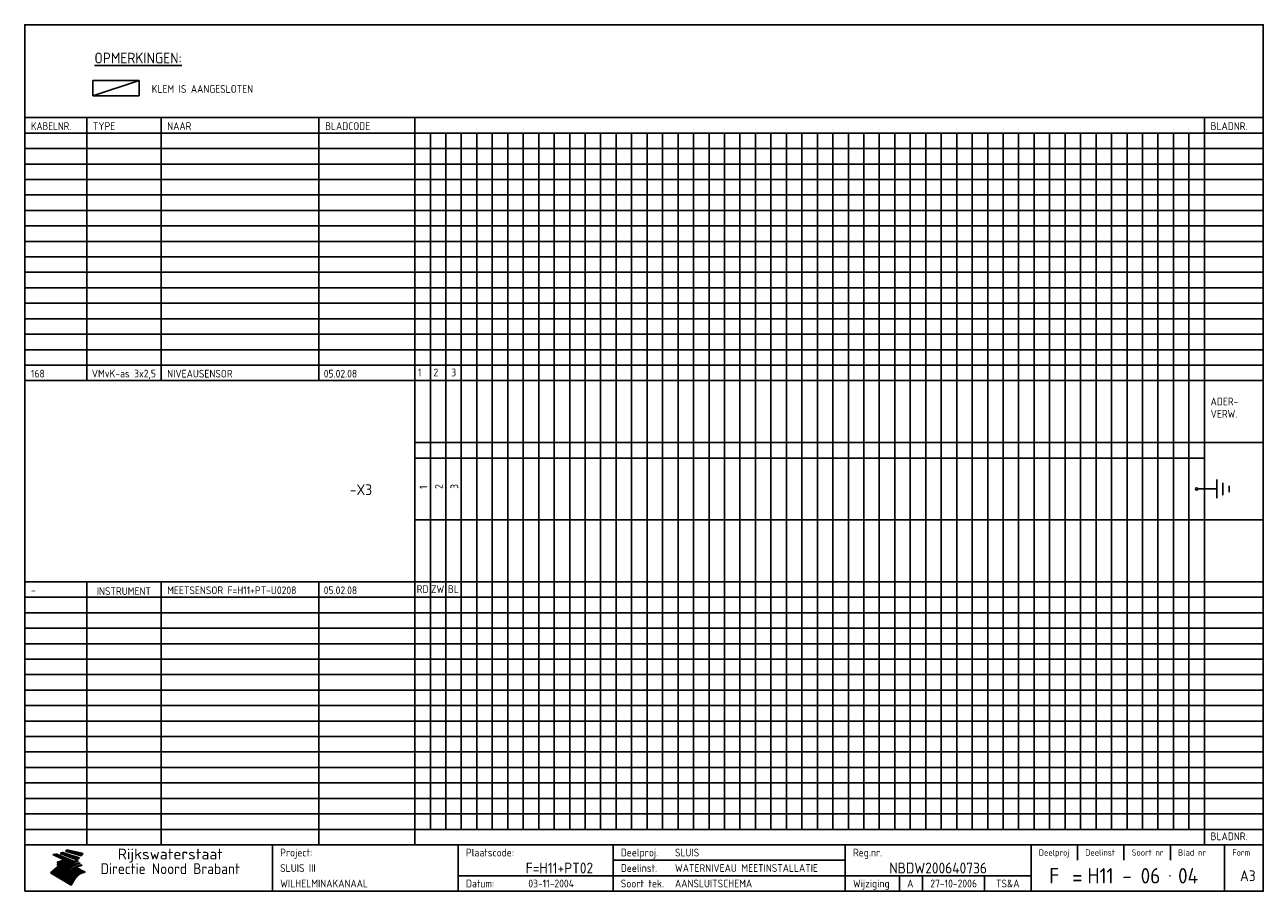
# Model space of a CAD drawing. Extents: x 10 to 410, y 10 to 290.
import ezdxf
from ezdxf.enums import TextEntityAlignment as Align

# ---------------------------------------------------------------- set-up
doc = ezdxf.new("R2010")
doc.units = 0
doc.header["$LTSCALE"] = 10
doc.header["$MEASUREMENT"] = 0
doc.layers.get('0').update_dxf_attribs({"linetype": 'CONTINUOUS'})
for name, color, linetype in [('0-25', 7, 'CONTINUOUS'), ('0-35', 2, 'CONTINUOUS'), ('0-50', 3, 'CONTINUOUS'), ('B-25', 7, 'CONTINUOUS'), ('B-35', 2, 'CONTINUOUS'), ('S-25', 7, 'CONTINUOUS'), ('S-35', 2, 'CONTINUOUS')]:
    doc.layers.add(name, color=color, linetype=linetype)
doc.styles.add('ISO', font='iso.shx')
doc.styles.get("Standard").update_dxf_attribs({"font": 'iso.shx'})

# ---------------------------------------------------------------- blocks, each defined once
blk = doc.blocks.new('KADER-A3')
at = {"layer": '0-25'}
for p, q in [((410, 35), (10, 35)), ((410, 30), (10, 30)), ((350, 25), (350, 20)), ((365, 25), (365, 20)), ((380, 25), (380, 20)), ((200, 20), (275, 20)), ((150, 15), (335, 15)), ((292.5, 15), (292.5, 10)), ((300, 15), (300, 10)), ((320, 15), (320, 10))]:
    blk.add_line(p, q, dxfattribs=at)
at = {"layer": '0-25', "color": 7}
for p, q in [((19.1, 21.89), (25.12, 19)), ((19.1, 21.89), (25.12, 19)), ((19.17, 21.86), (20.7, 21.86)), ((19.29, 21.8), (20.83, 21.8)), ((19.4, 21.75), (20.96, 21.75)), ((19.52, 21.69), (21.09, 21.69)), ((19.64, 21.63), (21.22, 21.63)), ((19.74, 21.92), (20.56, 21.92)), ((19.75, 21.58), (21.36, 21.58)), ((19.87, 21.52), (21.49, 21.52)), ((19.99, 21.47), (21.62, 21.47)), ((20.11, 21.41), (21.75, 21.41)), ((20.22, 21.35), (21.88, 21.35)), ((20.25, 21.97), (20.43, 21.97)), ((20.34, 21.3), (22.02, 21.3)), ((20.38, 21.99), (26.02, 19.59)), ((20.38, 21.99), (26.02, 19.59)), ((20.46, 21.24), (22.15, 21.24)), ((20.57, 21.18), (22.28, 21.18)), ((20.69, 21.13), (22.41, 21.13)), ((20.81, 21.07), (22.55, 21.07)), ((20.92, 21.02), (22.68, 21.02)), ((21.04, 20.96), (22.81, 20.96)), ((21.16, 20.9), (22.94, 20.9)), ((21.27, 20.85), (23.07, 20.85)), ((21.39, 20.79), (23.21, 20.79)), ((21.47, 22.25), (26.83, 20.19)), ((21.47, 22.25), (26.83, 20.19)), ((21.49, 22.25), (23.07, 22.25)), ((21.51, 20.73), (23.34, 20.73)), ((21.6, 22.2), (23.25, 22.2)), ((21.63, 20.68), (23.47, 20.68)), ((21.65, 22.31), (22.89, 22.31)), ((21.74, 20.62), (23.6, 20.62)), ((21.75, 22.14), (23.42, 22.14)), ((21.8, 22.37), (22.71, 22.37)), ((21.86, 20.57), (23.73, 20.57)), ((21.9, 22.08), (23.6, 22.08)), ((21.94, 22.42), (22.53, 22.42)), ((21.98, 20.51), (23.87, 20.51)), ((22.04, 22.03), (23.78, 22.03)), ((22.06, 22.48), (22.36, 22.48)), ((22.09, 20.45), (24, 20.45)), ((22.18, 22.53), (27.65, 20.8)), ((22.18, 22.53), (27.65, 20.8)), ((22.19, 21.97), (23.96, 21.97)), ((22.21, 20.4), (24.13, 20.4)), ((22.33, 20.34), (24.26, 20.34)), ((22.34, 21.92), (24.13, 21.92)), ((22.37, 20), (23.08, 20)), ((22.44, 20.28), (24.4, 20.28)), ((22.48, 21.86), (24.31, 21.86)), ((22.49, 20.06), (23.04, 20.06)), ((22.56, 20.23), (24.53, 20.23)), ((22.61, 20.12), (22.93, 20.12)), ((22.63, 21.8), (24.49, 21.8)), ((22.68, 20.17), (24.66, 20.17)), ((22.71, 20.17), (22.82, 20.17)), ((23.11, 20.02), (22.77, 20.2)), ((23.11, 20.02), (22.77, 20.2)), ((22.78, 21.75), (24.67, 21.75)), ((22.79, 20.12), (24.79, 20.12)), ((22.91, 20.06), (24.92, 20.06)), ((22.92, 21.69), (24.85, 21.69)), ((23.03, 20), (25.06, 20)), ((23.07, 21.63), (25.02, 21.63)), ((23.14, 22.99), (28.22, 21.46)), ((23.14, 22.99), (28.22, 21.46)), ((23.15, 22.98), (25.33, 22.98)), ((23.22, 21.58), (25.2, 21.58)), ((23.23, 23.04), (25.09, 23.04)), ((23.32, 23.1), (24.84, 23.1)), ((23.34, 22.93), (25.57, 22.93)), ((23.36, 21.52), (25.38, 21.52)), ((23.4, 23.15), (24.6, 23.15)), ((23.49, 23.21), (24.36, 23.21)), ((23.51, 21.47), (25.56, 21.47)), ((23.52, 22.87), (25.81, 22.87)), ((23.57, 23.27), (24.12, 23.27)), ((23.64, 23.32), (23.87, 23.32)), ((23.66, 21.41), (25.74, 21.41)), ((23.7, 23.36), (28.82, 22.17)), ((23.7, 23.36), (28.82, 22.17)), ((23.71, 22.82), (26.06, 22.82)), ((23.8, 21.35), (25.91, 21.35)), ((23.9, 22.76), (26.3, 22.76)), ((23.95, 21.3), (26.09, 21.3)), ((24.09, 22.7), (26.54, 22.7)), ((24.09, 21.24), (26.27, 21.24)), ((24.24, 21.18), (26.45, 21.18)), ((24.27, 22.65), (26.78, 22.65)), ((24.39, 21.13), (26.62, 21.13)), ((24.46, 22.59), (27.03, 22.59)), ((24.53, 21.07), (26.8, 21.07)), ((24.65, 22.53), (27.27, 22.53)), ((24.68, 21.02), (26.98, 21.02)), ((24.83, 20.96), (27.16, 20.96)), ((24.84, 22.48), (27.51, 22.48)), ((24.97, 20.9), (27.34, 20.9)), ((25.02, 22.42), (27.75, 22.42)), ((25.12, 20.85), (27.51, 20.85)), ((25.21, 22.37), (28, 22.37)), ((25.27, 20.79), (27.63, 20.79)), ((25.4, 22.31), (28.24, 22.31)), ((25.41, 20.73), (27.57, 20.73)), ((25.56, 20.68), (27.51, 20.68)), ((25.58, 22.25), (28.48, 22.25)), ((25.71, 20.62), (27.44, 20.62)), ((25.77, 22.2), (28.72, 22.2)), ((25.85, 20.57), (27.37, 20.57)), ((25.96, 22.14), (28.79, 22.14)), ((26, 20.51), (27.29, 20.51)), ((26.15, 22.08), (28.75, 22.08)), ((26.15, 20.45), (27.22, 20.45)), ((26.29, 20.4), (27.14, 20.4)), ((26.33, 22.03), (28.71, 22.03)), ((26.44, 20.34), (27.06, 20.34)), ((26.52, 21.97), (28.66, 21.97)), ((26.59, 20.28), (26.97, 20.28)), ((26.71, 21.92), (28.62, 21.92)), ((26.73, 20.23), (26.89, 20.23)), ((26.9, 21.86), (28.57, 21.86)), ((27.08, 21.8), (28.52, 21.8)), ((27.27, 21.75), (28.48, 21.75)), ((27.46, 21.69), (28.43, 21.69)), ((27.65, 21.63), (28.38, 21.63)), ((27.83, 21.58), (28.33, 21.58)), ((28.02, 21.52), (28.28, 21.52)), ((28.21, 21.47), (28.22, 21.47)), ((20.58, 17.88), (18.3, 16)), ((20.58, 17.88), (18.3, 16)), ((24.94, 11.97), (18.3, 16)), ((24.94, 11.97), (18.3, 16)), ((18.31, 16.01), (20.96, 16.01)), ((18.38, 16.07), (21.46, 16.07)), ((18.45, 16.12), (21.88, 16.12)), ((18.52, 16.18), (22.15, 16.18)), ((18.59, 16.23), (22.38, 16.23)), ((18.65, 16.29), (22.58, 16.29)), ((18.72, 16.35), (22.75, 16.35)), ((18.79, 16.4), (22.91, 16.4)), ((18.86, 16.46), (20.6, 16.46)), ((18.93, 16.52), (20.6, 16.52)), ((18.99, 16.57), (20.6, 16.57)), ((19.06, 16.63), (20.6, 16.63)), ((19.13, 16.68), (20.6, 16.68)), ((19.2, 16.74), (20.6, 16.74)), ((19.27, 16.8), (20.6, 16.8)), ((19.33, 16.85), (21.07, 16.85)), ((19.4, 16.91), (21.55, 16.91)), ((19.47, 16.97), (21.88, 16.97)), ((19.54, 17.02), (22.13, 17.02)), ((19.61, 17.08), (22.34, 17.08)), ((19.67, 17.13), (20.6, 17.13)), ((19.74, 17.19), (20.6, 17.19)), ((19.81, 17.25), (20.6, 17.25)), ((19.88, 17.3), (20.6, 17.3)), ((19.95, 17.36), (20.6, 17.36)), ((20.01, 17.42), (20.6, 17.42)), ((20.08, 17.47), (20.93, 17.47)), ((20.15, 17.53), (21.26, 17.53)), ((20.22, 17.58), (21.51, 17.58)), ((20.29, 17.64), (21.72, 17.64)), ((20.35, 17.7), (21.9, 17.7)), ((20.42, 17.75), (22.07, 17.75)), ((20.49, 17.81), (22.22, 17.81)), ((20.56, 17.87), (22.36, 17.87)), ((20.6, 19.11), (20.58, 19.51)), ((20.6, 19.11), (20.58, 19.51)), ((20.58, 19.5), (22.09, 19.5)), ((20.58, 19.44), (21.95, 19.44)), ((20.59, 19.38), (21.79, 19.38)), ((20.59, 19.33), (21.62, 19.33)), ((20.59, 19.27), (21.42, 19.27)), ((20.6, 19.22), (21.2, 19.22)), ((20.6, 19.16), (20.93, 19.16)), ((20.6, 19.11), (20.69, 19.12)), ((20.6, 19.11), (20.69, 19.12)), ((20.6, 18.79), (20.77, 18.81)), ((20.6, 18.79), (20.77, 18.81)), ((20.6, 18.29), (20.6, 18.79)), ((20.6, 18.29), (20.6, 18.79)), ((20.6, 18.77), (22.46, 18.77)), ((20.6, 18.71), (22.33, 18.71)), ((20.6, 18.65), (22.19, 18.65)), ((20.6, 18.6), (22.04, 18.6)), ((20.6, 18.54), (21.87, 18.54)), ((20.6, 18.48), (21.68, 18.48)), ((20.6, 18.43), (21.46, 18.43)), ((20.6, 18.37), (21.21, 18.37)), ((20.6, 18.29), (20.88, 18.32)), ((20.6, 18.29), (20.88, 18.32)), ((20.6, 18.32), (20.87, 18.32)), ((20.6, 17.88), (20.86, 17.91)), ((20.6, 17.88), (20.86, 17.91)), ((20.6, 17.43), (20.97, 17.48)), ((20.6, 17.43), (20.97, 17.48)), ((20.6, 17.43), (20.6, 17.09)), ((20.6, 17.43), (20.6, 17.09)), ((20.6, 17.09), (21.26, 17.16)), ((20.6, 17.09), (21.26, 17.16)), ((20.6, 16.8), (21.37, 16.89)), ((20.6, 16.8), (21.37, 16.89)), ((20.6, 16.8), (20.6, 16.45)), ((20.6, 16.8), (20.6, 16.45)), ((20.6, 16.45), (21.56, 16.56)), ((20.6, 16.45), (21.56, 16.56)), ((20.6, 15.97), (21.67, 16.09)), ((20.6, 15.97), (21.67, 16.09)), ((20.7, 16.46), (23.06, 16.46)), ((20.9, 19.55), (22.23, 19.55)), ((20.9, 18.82), (22.59, 18.82)), ((20.98, 17.92), (22.5, 17.92)), ((21.02, 17.13), (22.53, 17.13)), ((21.19, 19.61), (22.35, 19.61)), ((21.2, 16.52), (23.2, 16.52)), ((21.32, 18.88), (22.71, 18.88)), ((21.32, 17.98), (22.62, 17.98)), ((21.42, 19.67), (22.47, 19.67)), ((21.47, 17.19), (22.7, 17.19)), ((21.59, 18.03), (22.74, 18.03)), ((21.61, 18.93), (22.82, 18.93)), ((21.62, 19.72), (22.59, 19.72)), ((21.72, 16.57), (23.32, 16.57)), ((21.77, 17.25), (22.85, 17.25)), ((21.8, 19.78), (22.69, 19.78)), ((21.8, 18.09), (22.85, 18.09)), ((21.84, 18.99), (22.92, 18.99)), ((21.96, 19.83), (22.79, 19.83)), ((21.99, 18.15), (22.95, 18.15)), ((22.01, 17.3), (22.99, 17.3)), ((22.03, 19.05), (23.03, 19.05)), ((22.1, 16.63), (23.44, 16.63)), ((22.11, 19.89), (22.89, 19.89)), ((22.16, 18.2), (23.05, 18.2)), ((22.21, 19.1), (23.12, 19.1)), ((22.21, 17.36), (23.12, 17.36)), ((22.24, 19.95), (22.99, 19.95)), ((22.31, 18.26), (23.15, 18.26)), ((22.36, 19.16), (23.22, 19.16)), ((22.38, 16.68), (23.56, 16.68)), ((22.39, 17.42), (23.24, 17.42)), ((22.45, 18.32), (23.24, 18.32)), ((22.51, 19.22), (23.3, 19.22)), ((22.56, 17.47), (23.36, 17.47)), ((22.59, 18.37), (23.33, 18.37)), ((22.6, 16.74), (23.66, 16.74)), ((22.64, 19.27), (23.39, 19.27)), ((22.71, 18.43), (23.42, 18.43)), ((22.71, 17.53), (23.47, 17.53)), ((22.77, 19.33), (23.47, 19.33)), ((22.79, 16.8), (23.77, 16.8)), ((22.83, 18.48), (23.5, 18.48)), ((22.84, 17.58), (23.57, 17.58)), ((22.89, 19.38), (23.55, 19.38)), ((22.94, 18.54), (23.58, 18.54)), ((22.96, 16.85), (23.86, 16.85)), ((22.97, 17.64), (23.67, 17.64)), ((23, 19.44), (23.63, 19.44)), ((23.04, 18.6), (23.66, 18.6)), ((23.1, 19.5), (23.72, 19.5)), ((23.1, 17.7), (23.77, 17.7)), ((23.12, 16.91), (23.96, 16.91)), ((23.14, 18.65), (23.74, 18.65)), ((23.15, 19.95), (25.19, 19.95)), ((23.21, 19.55), (23.8, 19.55)), ((23.21, 17.75), (23.86, 17.75)), ((23.21, 16.01), (28.9, 16.01)), ((23.24, 18.71), (23.82, 18.71)), ((23.26, 19.89), (25.32, 19.89)), ((23.26, 16.97), (24.05, 16.97)), ((23.3, 19.61), (23.88, 19.61)), ((23.32, 17.81), (23.95, 17.81)), ((23.33, 18.77), (23.91, 18.77)), ((23.37, 16.07), (29.08, 16.07)), ((23.38, 19.83), (25.45, 19.83)), ((23.39, 19.67), (23.81, 19.67)), ((23.39, 17.02), (24.14, 17.02)), ((23.42, 18.82), (23.99, 18.82)), ((23.42, 17.87), (24.03, 17.87)), ((23.45, 19.7), (23.58, 19.79)), ((23.45, 19.7), (23.58, 19.79)), ((23.48, 19.72), (23.7, 19.72)), ((23.5, 19.78), (25.58, 19.78)), ((23.51, 18.88), (24.07, 18.88)), ((23.51, 16.12), (29.27, 16.12)), ((23.52, 17.92), (24.11, 17.92)), ((23.52, 17.08), (24.22, 17.08)), ((23.54, 18.9), (24.3, 19.42)), ((23.54, 18.9), (24.3, 19.42)), ((23.56, 19.78), (23.59, 19.78)), ((23.56, 19.39), (23.9, 19.62)), ((23.56, 19.39), (23.9, 19.62)), ((23.58, 19.79), (23.9, 19.62)), ((23.58, 19.79), (23.9, 19.62)), ((23.59, 18.93), (24.15, 18.93)), ((23.61, 19.72), (25.72, 19.72)), ((23.62, 17.98), (24.2, 17.98)), ((23.63, 17.13), (24.3, 17.13)), ((23.65, 18.59), (24.62, 19.25)), ((23.65, 18.59), (24.62, 19.25)), ((29.41, 16.17), (23.65, 16.17)), ((23.67, 18.99), (24.23, 18.99)), ((23.71, 18.03), (24.28, 18.03)), ((23.73, 19.67), (25.85, 19.67)), ((23.75, 19.05), (24.32, 19.05)), ((23.75, 17.19), (24.38, 17.19)), ((23.77, 16.23), (29.47, 16.23)), ((23.79, 18.09), (24.36, 18.09)), ((23.83, 19.1), (24.4, 19.1)), ((23.85, 19.61), (25.98, 19.61)), ((23.85, 17.25), (24.46, 17.25)), ((23.88, 18.15), (24.44, 18.15)), ((23.89, 16.29), (29.36, 16.29)), ((23.92, 19.16), (24.48, 19.16)), ((23.94, 18.19), (25.23, 19.07)), ((23.94, 18.19), (25.23, 19.07)), ((23.95, 17.3), (24.55, 17.3)), ((23.96, 19.55), (25.96, 19.55)), ((23.96, 18.2), (24.53, 18.2)), ((24, 19.22), (24.56, 19.22)), ((24, 16.35), (29.24, 16.35)), ((24.04, 18.26), (24.61, 18.26)), ((24.05, 17.36), (24.63, 17.36)), ((24.06, 17.88), (25.34, 18.76)), ((24.06, 17.88), (25.34, 18.76)), ((24.08, 19.5), (25.88, 19.5)), ((24.08, 19.27), (24.58, 19.27)), ((24.11, 16.4), (29.13, 16.4)), ((24.13, 18.32), (24.69, 18.32)), ((24.14, 17.42), (24.71, 17.42)), ((24.16, 19.33), (24.47, 19.33)), ((24.2, 19.44), (25.79, 19.44)), ((24.21, 18.37), (24.77, 18.37)), ((24.21, 16.46), (29.02, 16.46)), ((24.23, 17.47), (24.79, 17.47)), ((24.24, 17.48), (25.52, 18.36)), ((24.24, 17.48), (25.52, 18.36)), ((24.25, 19.38), (24.36, 19.38)), ((24.29, 18.43), (24.85, 18.43)), ((24.3, 19.42), (24.62, 19.25)), ((24.3, 19.42), (24.62, 19.25)), ((24.31, 19.38), (25.71, 19.38)), ((24.31, 17.53), (24.87, 17.53)), ((24.31, 16.52), (28.91, 16.52)), ((24.35, 17.17), (25.64, 18.05)), ((24.35, 17.17), (25.64, 18.05)), ((24.37, 18.48), (24.94, 18.48)), ((24.39, 17.58), (24.96, 17.58)), ((24.4, 16.57), (28.79, 16.57)), ((24.43, 19.33), (25.62, 19.33)), ((24.45, 18.54), (25.02, 18.54)), ((24.47, 17.64), (25.04, 17.64)), ((24.49, 16.63), (28.68, 16.63)), ((24.54, 18.6), (25.1, 18.6)), ((24.55, 19.27), (25.54, 19.27)), ((24.56, 17.7), (25.12, 17.7)), ((24.57, 16.68), (28.57, 16.68)), ((24.62, 18.65), (25.18, 18.65)), ((24.63, 16.72), (25.91, 17.6)), ((24.63, 16.72), (25.91, 17.6)), ((24.64, 17.75), (25.2, 17.75)), ((24.66, 16.74), (28.45, 16.74)), ((24.67, 19.22), (25.45, 19.22)), ((24.7, 18.71), (25.27, 18.71)), ((24.72, 17.81), (25.29, 17.81)), ((24.74, 16.8), (28.34, 16.8)), ((24.78, 19.16), (25.37, 19.16)), ((24.78, 18.77), (25.34, 18.77)), ((24.8, 17.87), (25.37, 17.87)), ((24.82, 16.85), (28.23, 16.85)), ((24.87, 18.82), (25.4, 18.82)), ((24.89, 17.92), (25.45, 17.92)), ((24.9, 19.1), (25.28, 19.1)), ((24.9, 16.91), (28.11, 16.91)), ((24.95, 18.88), (25.45, 18.88)), ((24.97, 17.98), (25.53, 17.98)), ((24.99, 16.97), (28, 16.97)), ((25.02, 19.05), (25.2, 19.05)), ((25.03, 18.93), (25.51, 18.93)), ((25.05, 18.03), (25.61, 18.03)), ((25.07, 17.02), (27.89, 17.02)), ((25.11, 18.99), (25.57, 18.99)), ((26.02, 19.59), (25.12, 19)), ((26.02, 19.59), (25.12, 19)), ((25.13, 18.09), (25.68, 18.09)), ((25.15, 17.08), (27.77, 17.08)), ((25.19, 19.05), (25.63, 19.05)), ((25.21, 18.15), (25.75, 18.15)), ((25.23, 17.13), (27.66, 17.13)), ((25.26, 19.1), (25.7, 19.1)), ((25.3, 18.2), (25.82, 18.2)), ((25.31, 17.19), (27.55, 17.19)), ((25.33, 19.16), (25.77, 19.16)), ((25.38, 18.26), (25.89, 18.26)), ((25.39, 19.22), (25.85, 19.22)), ((25.4, 17.25), (27.43, 17.25)), ((25.46, 18.32), (25.97, 18.32)), ((25.47, 19.27), (25.93, 19.27)), ((25.48, 17.3), (27.32, 17.3)), ((25.54, 19.33), (26.03, 19.33)), ((25.54, 18.37), (26.06, 18.37)), ((25.56, 17.36), (27.21, 17.36)), ((25.62, 18.43), (26.14, 18.43)), ((25.63, 19.38), (26.13, 19.38)), ((25.64, 17.42), (27.1, 17.42)), ((25.7, 18.48), (26.24, 18.48)), ((25.72, 19.44), (26.24, 19.44)), ((25.73, 17.47), (26.98, 17.47)), ((25.79, 18.54), (26.34, 18.54)), ((25.81, 17.53), (26.87, 17.53)), ((25.82, 19.5), (26.36, 19.5)), ((25.89, 18.6), (26.46, 18.6)), ((25.89, 17.58), (26.76, 17.58)), ((25.93, 19.55), (26.53, 19.55)), ((25.96, 17.64), (26.64, 17.64)), ((25.99, 18.65), (26.58, 18.65)), ((26.04, 17.7), (26.59, 17.7)), ((26.06, 19.61), (26.85, 19.61)), ((26.1, 18.71), (26.72, 18.71)), ((26.12, 17.75), (26.67, 17.75)), ((26.2, 17.81), (26.76, 17.81)), ((26.21, 19.67), (27.23, 19.67)), ((26.23, 18.77), (26.89, 18.77)), ((26.29, 17.87), (26.86, 17.87)), ((26.37, 18.82), (27.09, 18.82)), ((26.39, 17.92), (26.97, 17.92)), ((26.44, 19.72), (27.18, 19.72)), ((26.49, 17.98), (27.09, 17.98)), ((26.53, 18.88), (27.34, 18.88)), ((26.56, 17.68), (29.54, 16.2)), ((26.56, 17.68), (29.54, 16.2)), ((26.6, 18.03), (27.22, 18.03)), ((26.72, 18.09), (27.38, 18.09)), ((26.73, 18.93), (27.66, 18.93)), ((26.85, 18.15), (27.56, 18.15)), ((26.99, 18.99), (27.9, 18.99)), ((27, 18.2), (27.8, 18.2)), ((27.13, 19.78), (27.25, 19.64)), ((27.13, 19.78), (27.25, 19.64)), ((27.18, 18.26), (28.13, 18.26)), ((27.26, 19.05), (27.84, 19.05)), ((27.39, 18.32), (28.47, 18.32)), ((27.7, 18.37), (28.49, 18.37)), ((27.78, 19.1), (27.93, 18.96)), ((27.78, 19.1), (27.93, 18.96)), ((28, 18.43), (28.44, 18.43)), ((28.29, 15.83), (29.54, 16.2)), ((28.29, 15.83), (29.54, 16.2)), ((28.39, 18.48), (28.54, 18.32)), ((28.39, 18.48), (28.54, 18.32)), ((29.54, 16.2), (29.45, 16.17)), ((29.54, 16.2), (29.45, 16.17)), ((29.46, 16.18), (29.47, 16.18)), ((18.38, 15.95), (20.6, 15.95)), ((18.47, 15.9), (20.6, 15.9)), ((18.57, 15.84), (20.6, 15.84)), ((18.66, 15.78), (20.6, 15.78)), ((18.75, 15.73), (20.6, 15.73)), ((18.85, 15.67), (20.6, 15.67)), ((18.94, 15.62), (20.6, 15.62)), ((19.03, 15.56), (27.83, 15.56)), ((19.12, 15.5), (27.75, 15.5)), ((19.22, 15.45), (27.66, 15.45)), ((19.31, 15.39), (27.58, 15.39)), ((19.4, 15.33), (27.5, 15.33)), ((19.49, 15.28), (27.43, 15.28)), ((19.59, 15.22), (27.36, 15.22)), ((19.68, 15.17), (27.29, 15.17)), ((19.77, 15.11), (27.22, 15.11)), ((19.86, 15.05), (27.15, 15.05)), ((19.96, 15), (27.09, 15)), ((20.05, 14.94), (27.02, 14.94)), ((20.14, 14.88), (26.96, 14.88)), ((20.24, 14.83), (26.9, 14.83)), ((20.33, 14.77), (26.84, 14.77)), ((20.42, 14.72), (26.79, 14.72)), ((20.51, 14.66), (26.73, 14.66)), ((20.6, 15.97), (20.6, 15.58)), ((20.6, 15.97), (20.6, 15.58)), ((20.6, 15.58), (21.95, 15.73)), ((20.6, 15.58), (21.95, 15.73)), ((20.61, 14.6), (26.68, 14.6)), ((20.7, 14.55), (26.62, 14.55)), ((20.79, 14.49), (26.57, 14.49)), ((20.88, 14.43), (26.52, 14.43)), ((20.94, 15.62), (27.92, 15.62)), ((20.98, 14.38), (26.47, 14.38)), ((21.07, 14.32), (26.42, 14.32)), ((21.16, 14.27), (26.38, 14.27)), ((21.25, 14.21), (26.33, 14.21)), ((21.35, 14.15), (26.29, 14.15)), ((21.44, 14.1), (26.24, 14.1)), ((21.45, 15.67), (28.01, 15.67)), ((21.53, 14.04), (26.2, 14.04)), ((21.63, 13.98), (26.16, 13.98)), ((21.72, 13.93), (26.12, 13.93)), ((21.81, 13.87), (26.08, 13.87)), ((21.9, 13.82), (26.04, 13.82)), ((21.96, 15.73), (28.11, 15.73)), ((22, 13.76), (26, 13.76)), ((22.09, 13.7), (25.96, 13.7)), ((22.18, 13.65), (25.93, 13.65)), ((22.27, 13.59), (25.89, 13.59)), ((22.34, 15.78), (28.21, 15.78)), ((22.37, 13.53), (25.86, 13.53)), ((22.46, 13.48), (25.82, 13.48)), ((22.55, 13.42), (25.79, 13.42)), ((22.62, 15.84), (28.33, 15.84)), ((22.65, 13.37), (25.76, 13.37)), ((22.74, 13.31), (25.73, 13.31)), ((22.83, 13.25), (25.69, 13.25)), ((22.84, 15.9), (28.52, 15.9)), ((22.92, 13.2), (25.66, 13.2)), ((23.02, 13.14), (25.63, 13.14)), ((23.04, 15.95), (28.71, 15.95)), ((23.11, 13.08), (25.59, 13.08)), ((23.2, 13.03), (25.56, 13.03)), ((23.29, 12.97), (25.53, 12.97)), ((23.39, 12.92), (25.5, 12.92)), ((23.48, 12.86), (25.46, 12.86)), ((23.57, 12.8), (25.43, 12.8)), ((23.66, 12.75), (25.4, 12.75)), ((23.76, 12.69), (25.36, 12.69)), ((23.85, 12.63), (25.33, 12.63)), ((23.94, 12.58), (25.3, 12.58)), ((24.04, 12.52), (25.26, 12.52)), ((24.13, 12.47), (25.23, 12.47)), ((24.22, 12.41), (25.2, 12.41)), ((24.31, 12.35), (25.17, 12.35)), ((24.41, 12.3), (25.13, 12.3)), ((24.5, 12.24), (25.1, 12.24)), ((24.59, 12.18), (25.07, 12.18)), ((24.68, 12.13), (25.03, 12.13)), ((24.78, 12.07), (25, 12.07)), ((24.87, 12.02), (24.97, 12.02)), ((24.94, 11.97), (25.81, 13.45)), ((24.94, 11.97), (25.81, 13.45))]:
    blk.add_line(p, q, dxfattribs=at)
for centre, radius, start, end in [((19.15, 29.7), 7.8, 269.6055, 279.0886), ((19.15, 29.7), 7.8, 269.6055, 279.0886), ((19.93, 25.38), 5.91, 276.3402, 298.7463), ((19.93, 25.38), 5.91, 276.3402, 298.7463), ((19.84, 25.09), 6.03, 278.129, 302.868), ((19.84, 25.09), 6.03, 278.129, 302.868), ((19.84, 27.26), 5.27, 288.0217, 296.3084), ((19.84, 27.26), 5.27, 288.0217, 296.3084), ((20.49, 27.56), 5.28, 300.0654, 307.393), ((20.49, 27.56), 5.28, 300.0654, 307.393), ((24.11, 24.7), 5.26, 301.1147, 312.2814), ((24.11, 24.7), 5.26, 301.1147, 312.2814), ((21.95, 27.32), 8.59, 316.9248, 323.1399), ((21.95, 27.32), 8.59, 316.9248, 323.1399), ((20.21, 23.78), 5.91, 273.6149, 304.3803), ((20.21, 23.78), 5.91, 273.6149, 304.3803), ((20.35, 24.56), 5.76, 274.164, 302.5474), ((20.35, 24.56), 5.76, 274.164, 302.5474), ((20.05, 24.28), 6.02, 277.9472, 305.7139), ((20.05, 24.28), 6.02, 277.9472, 305.7139), ((20.04, 23.49), 6.09, 278.8115, 306.4242), ((20.04, 23.49), 6.09, 278.8115, 306.4242), ((20.53, 23.07), 5.96, 277.0519, 304.973), ((20.53, 23.07), 5.96, 277.0519, 304.973), ((20.72, 22.76), 5.91, 276.3402, 304.3803), ((20.72, 22.76), 5.91, 276.3402, 304.3803), ((21.06, 22.34), 5.81, 274.9043, 303.1745), ((21.06, 22.34), 5.81, 274.9043, 303.1745), ((20.82, 22.06), 6.04, 278.1111, 305.8489), ((20.82, 22.06), 6.04, 278.1111, 305.8489), ((21.3, 21.6), 5.91, 276.3402, 304.3803), ((21.3, 21.6), 5.91, 276.3402, 304.3803), ((27.05, 17.17), 2.63, 107.4286, 133.7799), ((27.05, 17.17), 2.63, 107.4286, 133.7799), ((27.45, 16.91), 2.81, 110.4143, 138.7411), ((27.45, 16.91), 2.81, 110.4143, 138.7411), ((27.57, 15.64), 3.4, 98.1566, 126.9045), ((27.57, 15.64), 3.4, 98.1566, 126.9045), ((27.91, 15.54), 3.39, 100.5835, 132.088), ((27.91, 15.54), 3.39, 100.5835, 132.088), ((28.21, 14.74), 3.67, 95.7581, 128.7216), ((28.21, 14.74), 3.67, 95.7581, 128.7216), ((27.01, 16.84), 2.93, 87.7348, 104.8316), ((27.01, 16.84), 2.93, 87.7348, 104.8316), ((27.37, 15.71), 3.93, 91.7838, 103.2817), ((27.37, 15.71), 3.93, 91.7838, 103.2817), ((28.4, 15.05), 3.21, 96.3886, 125.0052), ((28.4, 15.05), 3.21, 96.3886, 125.0052), ((27.82, 16.31), 2.8, 90.634, 105.1984), ((27.82, 16.31), 2.8, 90.634, 105.1984), ((28.19, 15.04), 3.93, 93.8342, 103.2817), ((28.19, 15.04), 3.93, 93.8342, 103.2817), ((28.58, 15.69), 2.8, 93.8141, 105.1984), ((28.58, 15.69), 2.8, 93.8141, 105.1984), ((28.95, 14.41), 3.93, 96.0135, 103.2817), ((28.95, 14.41), 3.93, 96.0135, 103.2817), ((31.24, 10.26), 6.3, 117.9568, 149.6251), ((31.24, 10.26), 6.3, 117.9568, 149.6251)]:
    blk.add_arc(centre, radius, start, end, dxfattribs=at)
at = {"layer": '0-35'}
for p, q in [((90, 25), (90, 10)), ((150, 25), (150, 10)), ((200, 25), (200, 10)), ((275, 25), (275, 10)), ((335, 25), (335, 10)), ((397.5, 25), (397.5, 10))]:
    blk.add_line(p, q, dxfattribs=at)
at = {"layer": '0-50'}
for p, q in [((10, 25), (410, 25)), ((348.75, 15), (351.25, 15)), ((348.75, 13.5), (351.25, 13.5))]:
    blk.add_line(p, q, dxfattribs=at)
blk.add_lwpolyline([(10, 10), (410, 10), (410, 290), (10, 290)], close=True, dxfattribs=at)
at = {"layer": '0-50', "const_width": 0.25}
blk.add_lwpolyline([(379.75, 15, 1), (380, 15, 1)], format="xyb", close=True, dxfattribs=at)
at = {"layer": '0-25', "style": 'ISO'}
for s, height, p in [('Project:', 2.5, (92.5, 22.5)), ('Plaatscode:', 2.5, (152.5, 22.5)), ('Deelproj.', 2.5, (202.5, 22.5)), ('Reg.nr.', 2.5, (277.5, 22.5)), ('Deelproj', 2, (337.5, 22.5)), ('Deelinst', 2, (352.5, 22.5)), ('Soort nr', 2, (367.5, 22.5)), ('Blad nr', 2, (382.5, 22.5)), ('Form', 2, (400, 22.5)), ('Deelinst.', 2.5, (202.5, 17.5)), ('Datum:', 2.5, (152.5, 12.5)), ('Soort tek.', 2.5, (202.5, 12.5)), ('Wijziging', 2.5, (277.5, 12.5))]:
    blk.add_text(s, height=height, dxfattribs=at).set_placement(p, align=Align.MIDDLE_LEFT)
for tag, p in [('N', (220, 22.5)), ('B', (92.5, 17.5)), ('P', (220, 17.5)), ('C', (92.5, 12.5)), ('U', (220, 12.5)), ('REV', (295, 12.5))]:
    blk.add_attdef(tag, text='', height=2.5, dxfattribs=at).set_placement(p, align=Align.MIDDLE_LEFT)
for tag, p in [('W', (180, 12.5)), ('Z', (310, 12.5)), ('Y', (327.5, 12.5))]:
    blk.add_attdef(tag, text='', height=2.5, dxfattribs=at).set_placement(p, align=Align.MIDDLE)
at = {"layer": '0-35', "style": 'ISO', "width": 1.00614}
blk.add_text('Rijkswaterstaat', height=3.5, dxfattribs=at).set_placement((40, 20.28), (74, 20.28), align=Align.FIT)
at = {"layer": '0-35', "color": 2, "style": 'ISO', "width": 0.948867}
blk.add_text('Directie Noord Brabant', height=3.5, dxfattribs=at).set_placement((34.5, 15.53), (79.5, 15.53), align=Align.FIT)
at = {"layer": '0-35', "style": 'ISO'}
for tag, p in [('X', (178.5, 17.5)), ('FORM', (402.5, 15))]:
    blk.add_attdef(tag, text='', height=3.5, dxfattribs=at).set_placement(p, align=Align.MIDDLE_LEFT)
blk.add_attdef('RNR', text='', height=3.5, dxfattribs=at).set_placement((305, 17.5), align=Align.MIDDLE)
at = {"layer": '0-50', "style": 'ISO'}
for tag, p in [('M', (342.5, 15)), ('O', (365, 15))]:
    blk.add_attdef(tag, text='', height=5, dxfattribs=at).set_placement(p, align=Align.MIDDLE)
blk.add_attdef('Q', text='', height=5, dxfattribs=at).set_placement((382.5, 15), align=Align.MIDDLE_LEFT)

msp = doc.modelspace()

# ---------------------------------------------------------------- linework, layer by layer
at = {"layer": 'S-25'}
for p, q in [((32, 272), (32, 267)), ((47, 272), (32, 272)), ((32, 267), (47, 272)), ((47, 267), (47, 272)), ((32, 267), (47, 267)), ((10, 260), (410, 260)), ((10, 255), (410, 255)), ((141, 255), (141, 175)), ((146, 255), (146, 175)), ((151, 255), (151, 175)), ((156, 255), (156, 175)), ((161, 255), (161, 30)), ((166, 255), (166, 175)), ((171, 255), (171, 175)), ((176, 255), (176, 175)), ((181, 255), (181, 175)), ((186, 255), (186, 30)), ((191, 255), (191, 175)), ((196, 255), (196, 175)), ((201, 255), (201, 175)), ((206, 255), (206, 175)), ((211, 255), (211, 30)), ((216, 255), (216, 175)), ((221, 255), (221, 175)), ((226, 255), (226, 175)), ((231, 255), (231, 175)), ((236, 255), (236, 30)), ((241, 255), (241, 175)), ((246, 255), (246, 175)), ((251, 255), (251, 175)), ((256, 255), (256, 175)), ((261, 255), (261, 30)), ((266, 255), (266, 175)), ((271, 255), (271, 175)), ((276, 255), (276, 175)), ((281, 255), (281, 175)), ((286, 255), (286, 30)), ((291, 255), (291, 175)), ((296, 255), (296, 175)), ((301, 255), (301, 175)), ((306, 255), (306, 175)), ((311, 255), (311, 30)), ((316, 255), (316, 175)), ((321, 255), (321, 175)), ((326, 255), (326, 175)), ((331, 255), (331, 175)), ((336, 255), (336, 30)), ((341, 255), (341, 175)), ((346, 255), (346, 175)), ((351, 255), (351, 175)), ((356, 255), (356, 175)), ((361, 255), (361, 30)), ((366, 255), (366, 175)), ((371, 255), (371, 175)), ((376, 255), (376, 175)), ((381, 255), (381, 175)), ((386, 255), (386, 30)), ((10, 250), (410, 250)), ((10, 245), (410, 245)), ((10, 240), (410, 240)), ((10, 235), (410, 235)), ((10, 230), (410, 230)), ((10, 225), (410, 225)), ((10, 220), (410, 220)), ((10, 215), (410, 215)), ((10, 210), (410, 210)), ((10, 205), (410, 205)), ((10, 200), (410, 200)), ((10, 195), (410, 195)), ((10, 190), (410, 190)), ((10, 185), (410, 185)), ((10, 180), (410, 180)), ((10, 175), (410, 175)), ((141, 175), (141, 110)), ((146, 175), (146, 110)), ((151, 175), (151, 110)), ((156, 175), (156, 110)), ((166, 175), (166, 110)), ((171, 175), (171, 110)), ((176, 175), (176, 110)), ((181, 175), (181, 110)), ((191, 175), (191, 110)), ((196, 175), (196, 110)), ((201, 175), (201, 110)), ((206, 175), (206, 110)), ((216, 175), (216, 110)), ((221, 175), (221, 110)), ((226, 175), (226, 110)), ((231, 175), (231, 110)), ((241, 175), (241, 110)), ((246, 175), (246, 110)), ((251, 175), (251, 110)), ((256, 175), (256, 110)), ((266, 175), (266, 110)), ((271, 175), (271, 110)), ((276, 175), (276, 110)), ((281, 175), (281, 110)), ((291, 175), (291, 110)), ((296, 175), (296, 110)), ((301, 175), (301, 110)), ((306, 175), (306, 110)), ((316, 175), (316, 110)), ((321, 175), (321, 110)), ((326, 175), (326, 110)), ((331, 175), (331, 110)), ((341, 175), (341, 110)), ((346, 175), (346, 110)), ((351, 175), (351, 110)), ((356, 175), (356, 110)), ((366, 175), (366, 110)), ((371, 175), (371, 110)), ((376, 175), (376, 110)), ((381, 175), (381, 110)), ((136, 150), (391, 150)), ((389, 140), (395, 140)), ((395, 143), (395, 137)), ((397, 142), (397, 138)), ((399, 141), (399, 139)), ((10, 110), (410, 110)), ((141, 110), (141, 30)), ((146, 110), (146, 30)), ((151, 110), (151, 30)), ((156, 110), (156, 30)), ((166, 110), (166, 30)), ((171, 110), (171, 30)), ((176, 110), (176, 30)), ((181, 110), (181, 30)), ((191, 110), (191, 30)), ((196, 110), (196, 30)), ((201, 110), (201, 30)), ((206, 110), (206, 30)), ((216, 110), (216, 30)), ((221, 110), (221, 30)), ((226, 110), (226, 30)), ((231, 110), (231, 30)), ((241, 110), (241, 30)), ((246, 110), (246, 30)), ((251, 110), (251, 30)), ((256, 110), (256, 30)), ((266, 110), (266, 30)), ((271, 110), (271, 30)), ((276, 110), (276, 30)), ((281, 110), (281, 30)), ((291, 110), (291, 30)), ((296, 110), (296, 30)), ((301, 110), (301, 30)), ((306, 110), (306, 30)), ((316, 110), (316, 30)), ((321, 110), (321, 30)), ((326, 110), (326, 30)), ((331, 110), (331, 30)), ((341, 110), (341, 30)), ((346, 110), (346, 30)), ((351, 110), (351, 30)), ((356, 110), (356, 30)), ((366, 110), (366, 30)), ((371, 110), (371, 30)), ((376, 110), (376, 30)), ((381, 110), (381, 30)), ((10, 105), (410, 105)), ((10, 100), (410, 100)), ((10, 95), (410, 95)), ((10, 90), (410, 90)), ((10, 85), (410, 85)), ((10, 80), (410, 80)), ((10, 75), (410, 75)), ((10, 70), (410, 70)), ((10, 65), (410, 65)), ((10, 60), (410, 60)), ((10, 55), (410, 55)), ((10, 50), (410, 50)), ((10, 45), (410, 45)), ((10, 40), (410, 40))]:
    msp.add_line(p, q, dxfattribs=at)
for start, end in [(0, 180), (180, 0)]:
    msp.add_arc((388.5, 140), 0.375, start, end, dxfattribs=at)
at = {"layer": 'S-35'}
for p, q in [((30, 260), (30, 175)), ((54, 260), (54, 175)), ((105, 260), (105, 175)), ((136, 260), (136, 25)), ((391, 260), (391, 25)), ((136, 155), (410, 155)), ((136, 130), (410, 130)), ((30, 110), (30, 25)), ((54, 110), (54, 25)), ((105, 110), (105, 25))]:
    msp.add_line(p, q, dxfattribs=at)

# ---------------------------------------------------------------- block references
ref = msp.add_blockref('KADER-A3', (0, 0))
ref.add_attrib('B', 'SLUIS III', dxfattribs={"layer": '0-25', "height": 2.5, "style": 'ISO'}).set_placement((92.5, 17.5), align=Align.MIDDLE_LEFT)
ref.add_attrib('C', 'WILHELMINAKANAAL', dxfattribs={"layer": '0-25', "height": 2.5, "style": 'ISO'}).set_placement((92.5, 12.5), align=Align.MIDDLE_LEFT)
ref.add_attrib('N', 'SLUIS', dxfattribs={"layer": '0-25', "height": 2.5, "style": 'ISO'}).set_placement((220, 22.5), align=Align.MIDDLE_LEFT)
ref.add_attrib('P', 'WATERNIVEAU MEETINSTALLATIE', dxfattribs={"layer": '0-25', "height": 2.5, "style": 'ISO'}).set_placement((220, 17.5), align=Align.MIDDLE_LEFT)
ref.add_attrib('U', 'AANSLUITSCHEMA', dxfattribs={"layer": '0-25', "height": 2.5, "style": 'ISO'}).set_placement((220, 12.5), align=Align.MIDDLE_LEFT)
ref.add_attrib('M', 'F', dxfattribs={"layer": '0-50', "height": 5, "style": 'ISO'}).set_placement((342.5, 15), align=Align.MIDDLE)
ref.add_attrib('O', 'H11 - 06', dxfattribs={"layer": '0-50', "height": 5, "style": 'ISO'}).set_placement((365, 15), align=Align.MIDDLE)
ref.add_attrib('Q', '04', dxfattribs={"layer": '0-50', "height": 5, "style": 'ISO'}).set_placement((382.5, 15), align=Align.MIDDLE_LEFT)
ref.add_attrib('X', 'F=H11+PT02', dxfattribs={"layer": '0-35', "height": 3.5, "style": 'ISO'}).set_placement((171.81, 17.5), align=Align.MIDDLE_LEFT)
ref.add_attrib('RNR', 'NBDW200640736', dxfattribs={"layer": '0-35', "height": 3.5, "style": 'ISO'}).set_placement((305, 17.5), align=Align.MIDDLE)
ref.add_attrib('W', '03-11-2004', dxfattribs={"layer": '0-25', "height": 2.5, "style": 'ISO'}).set_placement((180, 12.5), align=Align.MIDDLE)
ref.add_attrib('FORM', 'A3', dxfattribs={"layer": '0-35', "height": 3.5, "style": 'ISO'}).set_placement((402.5, 15), align=Align.MIDDLE_LEFT)
ref.add_attrib('REV', 'A', dxfattribs={"layer": '0-25', "height": 2.5, "style": 'ISO'}).set_placement((295, 12.5), align=Align.MIDDLE_LEFT)
ref.add_attrib('Z', '27-10-2006', dxfattribs={"layer": '0-25', "height": 2.5, "style": 'ISO'}).set_placement((310, 12.5), align=Align.MIDDLE)
ref.add_attrib('Y', 'TS&A', dxfattribs={"layer": '0-25', "height": 2.5, "style": 'ISO'}).set_placement((327.5, 12.5), align=Align.MIDDLE)

# ---------------------------------------------------------------- texts
at = {"layer": 'B-25'}
for s, p in [('KLEM IS AANGESLOTEN', (51, 268)), ('TYPE', (32, 256)), ('NAAR', (56, 256)), ('BLADCODE', (107, 256)), ('BLADNR.', (393, 256)), ('168', (12, 176)), ('NIVEAUSENSOR', (56, 176)), ('05.02.08', (106.56, 176)), ('1', (136.98, 176.4)), ('2', (141.98, 176.4)), ('3', (147.76, 176.4)), ('ADER-', (393, 167)), ('VERW.', (393, 163)), ('MEETSENSOR F=H11+PT-U0208', (56, 106)), ('05.02.08', (106.56, 106)), ('RD', (136.59, 106.4)), ('ZW', (141.21, 106.4)), ('BL', (146.67, 106.4)), ('-', (12, 106)), ('BLADNR.', (393, 26.5))]:
    msp.add_text(s, height=2.5, dxfattribs=at).set_placement(p)
at = {"layer": 'B-25', "width": 1.070588}
msp.add_text('KABELNR.', height=2.5, dxfattribs=at).set_placement((12, 256), (25, 256), align=Align.FIT)
at = {"layer": 'B-25'}
for s, p in [('VMvK-as 3x2,5', (42, 177)), ('INSTRUMENT', (42, 107))]:
    msp.add_text(s, height=2.5, dxfattribs=at).set_placement(p, align=Align.MIDDLE)
for s, p in [('1', (140, 140)), ('2', (145, 140)), ('3', (150, 140))]:
    msp.add_text(s, height=2.5, rotation=90, dxfattribs=at).set_placement(p)
at = {"layer": 'B-35'}
for s, p in [('%%UOPMERKINGEN:', (32.5, 277.5)), ('-X3', (115, 138))]:
    msp.add_text(s, height=3.5, dxfattribs=at).set_placement(p)

doc.saveas('drawing.dxf')
